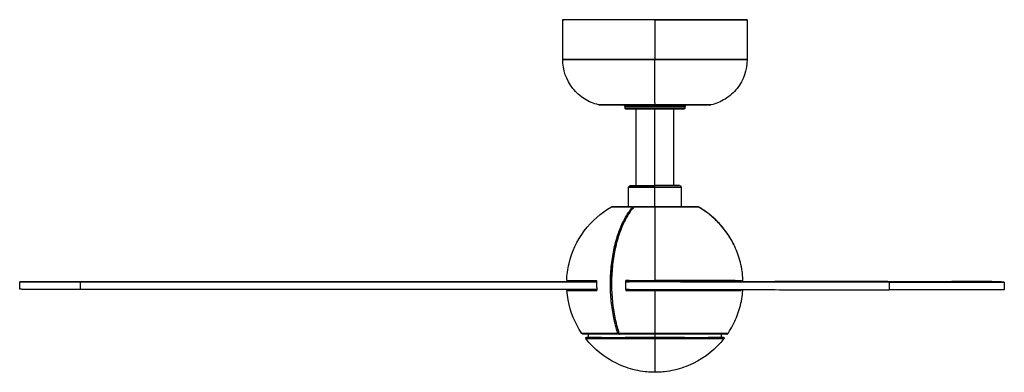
# Model space of a CAD drawing. Header units: millimetres. Extents: x 2240 to 3936, y -329 to 922.
# Tile 1 of 7: x 2240 to 2934, y -329 to -81. Entities that reach past the tile are written whole.
import ezdxf

# ---------------------------------------------------------------- set-up
doc = ezdxf.new("R2010")
doc.units = ezdxf.units.MM
doc.layers.add('Make2D$Visible$Curvas', color=7, linetype='Continuous')

msp = doc.modelspace()

# ---------------------------------------------------------------- linework, layer by layer
at = {"layer": 'Make2D$Visible$Curvas', "color": 7, "lineweight": -3, "true_color": 0xffffff}
for points, weights, degree, knots in [([(2687.34, -81.01), (2622.34, -81), (2622.34, -80.96), (2622.34, -80.96), (2622.34, -80.96)], [1, 0.707106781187, 1, 0.999745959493, 0.999492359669], 2, [-204.203522, -204.203522, -204.203522, -102.101761, -102.101761, -102.013203, -102.013203, -102.013203]), ([(2687.34, -80.93), (2623.34, -80.92), (2623.34, -80.96), (2623.34, -80.96), (2623.34, -80.96)], [1, 0.707106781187, 1, 0.999934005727, 0.999868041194], 2, [-201.06193, -201.06193, -201.06193, -100.530965, -100.530965, -100.508313, -100.508313, -100.508313]), ([(2708.57, -143.03), (2708.57, -143.05), (2708.56, -143.08), (2708.56, -143.11), (2708.52, -143.3), (2708.43, -143.49), (2708.29, -143.63), (2708.19, -143.72), (2708.07, -143.8), (2707.83, -143.9), (2707.69, -143.91), (2707.63, -143.92), (2707.62, -143.92), (2707.61, -143.92)], [0.960697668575, 0.95189984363, 0.943643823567, 0.935929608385, 0.935929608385, 0.935929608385, 0.935929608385, 0.935929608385, 0.935929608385, 0.935929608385, 0.935929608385, 0.935929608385, 0.935929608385, 0.935929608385], 3, [0.105484, 0.105484, 0.105484, 0.105484, 0.182312, 0.182312, 0.182312, 0.790044, 0.790044, 0.790044, 1.299969, 1.299969, 1.800101, 1.800101, 1.931309, 1.931309, 1.931309, 1.931309]), ([(2687.32, -197.82), (2704.8, -197.82), (2704.8, -197.81), (2704.8, -197.81), (2700.54, -197.81)], [1, 0.707106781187, 1, 0.866312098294, 0.854664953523], 2, [0, 0, 0, 27.453321, 27.453321, 39.984089, 39.984089, 39.984089]), ([(2687.32, -198.84), (2694.99, -198.84), (2700.41, -198.84), (2705.82, -198.84), (2705.82, -198.83)], [1, 0.923819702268, 1, 0.923819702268, 1], 2, [0, 0, 0, 14.532083, 14.532083, 29.064166, 29.064166, 29.064166]), ([(2687.3, -212.79), (2687.28, -226.29), (2687.27, -252.85), (2687.27, -258.75), (2687.27, -264.79)], [0.999999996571, 0.916392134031, 1, 0.980168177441, 0.969744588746], 2, [-66.675454, -66.675454, -66.675454, -12.102468, -12.102468, 0, 0, 0]), ([(2239.62, -265.56), (2239.62, -265.55), (2252.93, -265.54), (2266.24, -265.54), (2284.63, -265.54)], [1, 0.919443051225, 1, 0.919443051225, 1], 2, [67.332748, 67.332748, 67.332748, 102.121881, 102.121881, 136.911015, 136.911015, 136.911015]), ([(2851.53, -265.43), (2868.17, -265.42), (2899.94, -265.43), (2931.71, -265.44), (2931.71, -265.46)], [1, 0.794330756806, 1, 0.794330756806, 1], 2, [0, 0, 0, 56.202862, 56.202862, 112.405725, 112.405725, 112.405725]), ([(2852.39, -265.9), (2860.7, -265.91), (2877.99, -265.92), (2895.27, -265.92), (2911.15, -265.92), (2927.04, -265.92), (2932, -265.91), (2936.96, -265.9), (2928.02, -265.89)], [1, 0.921987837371, 1, 0.921987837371, 1, 0.921987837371, 1, 0.921987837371, 1], 2, [0, 0, 0, 34.227754, 34.227754, 68.455507, 68.455507, 102.683261, 102.683261, 136.911015, 136.911015, 136.911015]), ([(2282.38, -270.93), (2264.3, -270.93), (2251.73, -270.92), (2239.59, -270.91), (2239.62, -270.89)], [1, 0.921987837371, 1, 0.924485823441, 0.995164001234], 2, [0, 0, 0, 34.227754, 34.227754, 67.359519, 67.359519, 67.359519]), ([(2646.46, -271.72), (2625.18, -271.7), (2625.3, -271.68), (2625.42, -271.67), (2646.46, -271.66)], [1, 0.909803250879, 1, 0.910738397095, 0.998149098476], 2, [-106.156512, -106.156512, -106.156512, -53.078256, -53.078256, -0.550307, -0.550307, -0.550307]), ([(2646.46, -271.66), (2630.79, -271.67), (2630.66, -271.68), (2630.54, -271.7), (2646.46, -271.71)], [0.959771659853, 0.909828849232, 1, 0.908509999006, 0.961262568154], 2, [-97.960051, -97.960051, -97.960051, -55.128712, -55.128712, -11.670919, -11.670919, -11.670919]), ([(2933.65, -271.24), (2933.64, -271.24), (2932, -271.24), (2927.04, -271.25), (2911.15, -271.25), (2895.27, -271.26), (2877.98, -271.25), (2860.7, -271.24), (2852.39, -271.23)], [0.964507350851, 0.972700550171, 1, 0.921987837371, 1, 0.921987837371, 1, 0.921987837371, 1], 2, [22.250149, 22.250149, 22.250149, 34.227754, 34.227754, 68.455507, 68.455507, 102.683261, 102.683261, 136.911015, 136.911015, 136.911015]), ([(2687.3, -305.58), (2667.13, -305.58), (2652.87, -305.58), (2638.61, -305.59), (2638.62, -305.6)], [1, 0.923832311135, 1, 0.923832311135, 1], 2, [0, 0, 0, 48.698115, 48.698115, 97.396229, 97.396229, 97.396229]), ([(2735.99, -305.62), (2736, -305.61), (2721.74, -305.6), (2707.48, -305.58), (2687.3, -305.58)], [1, 0.923832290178, 1, 0.923832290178, 1], 2, [-76.49483, -76.49483, -76.49483, -38.247415, -38.247415, 0, 0, 0])]:
    msp.add_rational_spline(points, weights, degree=degree, knots=knots, dxfattribs=at)
for points, weights in [([(2622.34, -80.96), (2622.34, -80.96), (2623.35, -80.95)], [1, 0.96479352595, 0.938050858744]), ([(2687.34, -80.93), (2752.34, -80.94), (2752.34, -80.98)], [1, 0.707106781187, 1]), ([(2752.34, -80.98), (2752.34, -81.02), (2687.34, -81.01)], [1, 0.707106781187, 1]), ([(2687.33, -139.48), (2687.34, -131.22), (2687.34, -108.94)], [0.956201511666, 0.809688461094, 1]), ([(2687.33, -139.48), (2687.33, -140.37), (2687.33, -140.92)], [0.956201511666, 0.975253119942, 1]), ([(2687.32, -198.84), (2668.83, -198.84), (2668.83, -198.83)], [1, 0.707106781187, 1]), ([(2668.83, -198.83), (2668.83, -198.81), (2687.32, -198.82)], [1, 0.707106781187, 1]), ([(2669.85, -197.81), (2669.86, -197.8), (2687.32, -197.8)], [1, 0.707327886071, 1]), ([(2669.85, -197.81), (2669.85, -197.82), (2687.32, -197.82)], [0.999868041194, 0.707172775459, 1]), ([(2674.11, -197.81), (2674.12, -197.8), (2687.32, -197.8)], [0.999492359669, 0.707360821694, 1]), ([(2700.54, -197.81), (2700.54, -197.8), (2687.32, -197.8)], [1, 0.707106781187, 1]), ([(2700.54, -197.81), (2700.54, -197.81), (2700.54, -197.81)], [0.854785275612, 0.854789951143, 0.854794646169]), ([(2671.47, -212.75), (2656.77, -212.76), (2656.75, -212.77)], [1, 0.871631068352, 1]), ([(2656.75, -212.77), (2656.74, -212.78), (2668.83, -212.78)], [1, 0.883241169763, 0.972600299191]), ([(2668.83, -212.78), (2670.27, -212.79), (2671.83, -212.79)], [0.972840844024, 0.984600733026, 1]), ([(2687.34, -212.75), (2679.27, -212.75), (2672.25, -212.75)], [1, 0.966857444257, 1]), ([(2672.61, -212.79), (2679.47, -212.79), (2687.3, -212.79)], [1, 0.968738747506, 1]), ([(2687.3, -212.79), (2687.32, -212.79), (2687.34, -212.79)], [1, 0.999721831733, 0.999444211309]), ([(2687.34, -212.77), (2687.34, -212.76), (2687.34, -212.75)], [0.99983730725, 0.999918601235, 1]), ([(2717.89, -212.78), (2717.86, -212.76), (2687.34, -212.75)], [1, 0.707726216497, 1]), ([(2687.34, -212.79), (2716.98, -212.8), (2717.87, -212.78)], [0.999444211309, 0.717797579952, 1]), ([(2282.38, -265.59), (2239.62, -265.59), (2239.62, -265.56)], [1, 0.709376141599, 1]), ([(2625.18, -264.74), (2625.18, -264.76), (2646.27, -264.78)], [0.999010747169, 0.910785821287, 1]), ([(2669.18, -264.79), (2668.04, -264.79), (2666.92, -264.79)], [0.997177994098, 0.998405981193, 1]), ([(2669.18, -264.79), (2678.02, -264.79), (2687.27, -264.79)], [0.997177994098, 0.987710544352, 1]), ([(2687.32, -264.79), (2687.29, -264.79), (2687.27, -264.79)], [0.999742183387, 0.999871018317, 1]), ([(2743.92, -264.77), (2739.56, -264.8), (2687.31, -264.79)], [1, 0.735870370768, 0.999758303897]), ([(2687.32, -264.79), (2738.23, -264.8), (2748.24, -264.77)], [0.999742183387, 0.77340509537, 1]), ([(2687.35, -264.72), (2727.72, -264.72), (2744.1, -264.75)], [1, 0.810616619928, 0.934439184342]), ([(2744.1, -264.75), (2747, -264.75), (2748.34, -264.76)], [0.934472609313, 0.960383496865, 1]), ([(2924.92, -265.47), (2931.71, -265.47), (2931.71, -265.46)], [1, 0.944297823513, 0.968140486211]), ([(2666.83, -271.73), (2676.75, -271.73), (2687.27, -271.73)], [1, 0.98591978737, 1]), ([(2669.18, -271.65), (2668.25, -271.65), (2667.33, -271.65)], [0.997668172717, 0.998710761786, 1]), ([(2687.27, -271.73), (2687.29, -271.73), (2687.32, -271.73)], [1, 0.99986810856, 0.999736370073]), ([(2687.27, -271.73), (2687.27, -288.28), (2687.27, -302.03)], [1, 0.966490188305, 1]), ([(2687.34, -271.73), (2687.33, -271.73), (2687.32, -271.73)], [0.999575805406, 0.999656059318, 0.999736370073]), ([(2687.35, -271.66), (2687.35, -271.69), (2687.35, -271.73)], [0.960970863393, 0.960940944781, 0.960911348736]), ([(2748.14, -271.7), (2738.25, -271.66), (2687.35, -271.66)], [0.996956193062, 0.771754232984, 1]), ([(2687.35, -271.73), (2696.6, -271.73), (2705.44, -271.73)], [0.999523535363, 0.948934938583, 0.920943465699]), ([(2705.44, -271.73), (2740.82, -271.73), (2743.78, -271.71)], [0.906515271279, 0.794981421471, 1]), ([(2748.14, -271.71), (2740.93, -271.73), (2705.44, -271.73)], [1, 0.823473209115, 0.920943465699]), ([(2638.62, -305.6), (2638.65, -305.63), (2687.3, -305.64)], [1, 0.70729159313, 1]), ([(2687.3, -305.64), (2735.96, -305.65), (2735.99, -305.62)], [1, 0.70729166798, 1])]:
    msp.add_rational_spline(points, weights, degree=2, dxfattribs=at)
for points, degree in [([(2622.34, -108.89), (2622.34, -80.96)], 1), ([(2687.34, -80.93), (2687.34, -81.01)], 1), ([(2687.34, -81.01), (2687.34, -108.94)], 1), ([(2752.34, -80.98), (2752.34, -108.91)], 1), ([(2622.34, -108.89), (2622.34, -108.89), (2625.72, -108.9), (2640.18, -108.92), (2661.83, -108.93), (2678.8, -108.94), (2687.34, -108.94)], 3), ([(2752.34, -108.91), (2752.34, -108.9), (2748.95, -108.89), (2734.5, -108.88), (2712.84, -108.86), (2695.88, -108.86), (2687.34, -108.86)], 3), ([(2687.34, -108.94), (2695.88, -108.94), (2712.84, -108.94), (2734.5, -108.94), (2748.95, -108.92), (2752.34, -108.91), (2752.34, -108.91)], 3), ([(2652.92, -140.91), (2649.46, -140.9), (2647.61, -140.9), (2647.59, -140.89)], 3), ([(2648.22, -140.89), (2649.03, -140.89), (2650.62, -140.88), (2652.92, -140.88)], 3), ([(2650.83, -141), (2650.83, -141), (2650.82, -141), (2650.82, -141)], 3), ([(2650.83, -141), (2650.83, -141), (2650.83, -141), (2650.83, -141)], 3), ([(2650.83, -141), (2650.95, -141.01), (2652.69, -141.01), (2655.63, -141.01)], 3), ([(2650.83, -141), (2665.07, -141)], 1), ([(2652.92, -140.88), (2656.39, -140.88), (2661.48, -140.88), (2667.46, -140.87)], 3), ([(2667.46, -140.92), (2661.48, -140.91), (2656.39, -140.91), (2652.92, -140.91)], 3), ([(2655.63, -141.01), (2655.66, -141.01), (2655.69, -141.01), (2655.72, -141.01)], 3), ([(2665.07, -141.01), (2665.07, -141.01), (2666.68, -141.01), (2669.33, -141.01)], 3), ([(2666.09, -142.02), (2666.09, -142.92)], 1), ([(2673.01, -143.92), (2669.17, -143.92), (2666.73, -143.91), (2667.08, -143.91)], 3), ([(2667.46, -140.87), (2673.44, -140.87), (2680.31, -140.87), (2687.33, -140.88)], 3), ([(2687.33, -140.91), (2680.3, -140.91), (2673.45, -140.91), (2667.46, -140.91)], 3), ([(2687.33, -140.92), (2680.31, -140.92), (2673.44, -140.92), (2667.46, -140.92)], 3), ([(2705.58, -141.03), (2700.08, -141.03), (2687.33, -141.03), (2674.59, -141.03), (2669.08, -141.03)], 3), ([(2669.33, -141.01), (2669.33, -141.01), (2669.33, -141.01), (2669.33, -141.01)], 3), ([(2669.33, -141.01), (2672.11, -141.02), (2676.04, -141.02), (2680.46, -141.02)], 3), ([(2687.33, -143.93), (2681.97, -143.93), (2676.82, -143.92), (2673.01, -143.92)], 3), ([(2674.11, -197.81), (2674.12, -143.92)], 1), ([(2687.32, -197.82), (2687.33, -143.93)], 1), ([(2687.33, -140.88), (2694.36, -140.88), (2701.22, -140.88), (2707.2, -140.88)], 3), ([(2707.2, -140.92), (2701.22, -140.92), (2694.37, -140.91), (2687.33, -140.91)], 3), ([(2707.2, -140.92), (2701.22, -140.93), (2694.36, -140.93), (2687.33, -140.92)], 3), ([(2701.65, -143.93), (2697.85, -143.93), (2692.7, -143.93), (2687.33, -143.93)], 3), ([(2694.21, -141.02), (2696.48, -141.02), (2698.63, -141.02), (2700.55, -141.02)], 3), ([(2700.55, -143.93), (2700.54, -197.81)], 1), ([(2700.55, -141.02), (2702.34, -141.02), (2703.94, -141.02), (2705.28, -141.02)], 3), ([(2707.58, -143.92), (2707.94, -143.92), (2705.49, -143.92), (2701.65, -143.93)], 3), ([(2705.28, -141.02), (2705.3, -141.02), (2705.32, -141.02), (2705.34, -141.02)], 3), ([(2705.34, -141.02), (2708.12, -141.02), (2709.75, -141.02), (2709.58, -141.01)], 3), ([(2707.2, -140.88), (2713.18, -140.89), (2718.28, -140.89), (2721.75, -140.89)], 3), ([(2721.75, -140.92), (2718.28, -140.92), (2713.18, -140.92), (2707.2, -140.92)], 3), ([(2707.61, -143.92), (2707.61, -143.92), (2707.61, -143.92), (2707.61, -143.92)], 3), ([(2708.57, -143.03), (2708.57, -142.99), (2708.58, -142.96), (2708.58, -142.93)], 3), ([(2708.58, -142.93), (2708.58, -142.02)], 1), ([(2708.58, -142.02), (2708.58, -142.02), (2708.59, -142.02), (2708.59, -142.02)], 3), ([(2708.58, -142.93), (2708.58, -142.93), (2708.59, -142.93), (2708.59, -142.93)], 3), ([(2709.6, -141.01), (2723.83, -141.02)], 1), ([(2723.84, -141.02), (2723.81, -141.02), (2722.02, -141.02), (2718.94, -141.03)], 3), ([(2727.07, -140.91), (2727.06, -140.91), (2725.2, -140.92), (2721.75, -140.92)], 3), ([(2723.83, -141.02), (2723.83, -141.02), (2723.83, -141.02), (2723.84, -141.02)], 3), ([(2724.31, -140.9), (2725.25, -140.9), (2725.95, -140.9), (2726.42, -140.9)], 3), ([(2668.83, -198.83), (2669.17, -198.49), (2669.51, -198.15), (2669.85, -197.81)], 3), ([(2668.83, -212.78), (2668.83, -198.83)], 1), ([(2687.32, -198.84), (2687.32, -197.82)], 1), ([(2687.32, -212.75), (2687.32, -198.84)], 1), ([(2704.8, -197.81), (2705.14, -198.15), (2705.48, -198.49), (2705.82, -198.83)], 3), ([(2705.82, -198.83), (2705.82, -212.79)], 1), ([(2671.44, -212.78), (2671.45, -212.77), (2671.46, -212.76), (2671.47, -212.75)], 3), ([(2671.83, -212.79), (2672.61, -212.79)], 1), ([(2687.32, -212.77), (2672.61, -212.79)], 1), ([(2686.8, -212.77), (2686.8, -212.79)], 1), ([(2687.32, -212.77), (2687.3, -212.79)], 1), ([(2687.32, -212.75), (2687.32, -212.79)], 1), ([(2687.58, -212.77), (2687.32, -212.77)], 1), ([(2687.58, -212.77), (2687.58, -212.79)], 1), ([(2717.87, -212.78), (2687.58, -212.77)], 1), ([(2742.68, -238.72), (2742.68, -238.72), (2742.68, -238.73), (2742.68, -238.73)], 3), ([(2239.62, -270.89), (2239.62, -265.56)], 1), ([(2646.23, -265.66), (2282.38, -265.59)], 1), ([(2282.38, -270.93), (2282.38, -265.59)], 1), ([(2284.63, -265.54), (2646.24, -265.6)], 1), ([(2284.63, -265.54), (2284.63, -265.59)], 1), ([(2666.94, -265.6), (2666.95, -265.6)], 1), ([(2669.18, -265.61), (2666.95, -265.61)], 1), ([(2741.98, -265.65), (2666.95, -265.66)], 1), ([(2852.39, -265.9), (2666.95, -265.67)], 1), ([(2667.43, -264.79), (2667.44, -265.07), (2667.44, -265.34), (2667.45, -265.61)], 3), ([(2667.45, -265.6), (2669.18, -265.6)], 1), ([(2669.18, -265.67), (2669.18, -264.71)], 1), ([(2687.31, -264.79), (2687.31, -265.7)], 1), ([(2705.44, -264.79), (2705.44, -265.71)], 1), ([(2741.98, -265.65), (2705.44, -265.63)], 1), ([(2705.45, -265.56), (2743.94, -265.53)], 1), ([(2928.02, -265.89), (2741.98, -265.65)], 1), ([(2924.92, -265.47), (2742.37, -265.65)], 1), ([(2743.92, -264.77), (2748.24, -264.77)], 1), ([(2743.94, -265.65), (2743.93, -265.36), (2743.93, -265.06), (2743.92, -264.77)], 3), ([(2744.11, -264.77), (2744.11, -264.77), (2744.11, -264.78), (2744.11, -264.78)], 3), ([(2748.24, -264.77), (2748.24, -265.07), (2748.25, -265.36), (2748.26, -265.66)], 3), ([(2748.36, -265.64), (2748.36, -265.68), (2748.36, -265.73), (2748.36, -265.77)], 3), ([(2851.53, -265.43), (2749.46, -265.52)], 1), ([(2852.39, -265.9), (2852.39, -271.23)], 1), ([(2924.92, -265.47), (2924.92, -265.91)], 1), ([(2928.02, -265.89), (2928.02, -265.91)], 1), ([(2931.71, -265.46), (2931.71, -265.9)], 1), ([(2933.65, -265.9), (2933.65, -271.24)], 1), ([(2646.39, -270.99), (2282.38, -270.93)], 1), ([(2666.87, -270.94), (2666.85, -271.2), (2666.84, -271.46), (2666.83, -271.73)], 3), ([(2667.33, -271.65), (2666.83, -271.65)], 1), ([(2669.18, -271.01), (2666.87, -271.01)], 1), ([(2667.33, -271.65), (2667.34, -271.44), (2667.35, -271.23), (2667.36, -271.01)], 3), ([(2667.36, -271), (2667.36, -271), (2667.36, -271.01), (2667.36, -271.01)], 3), ([(2667.37, -271), (2669.18, -271)], 1), ([(2669.18, -271.72), (2669.18, -271)], 1), ([(2669.18, -271.01), (2852.39, -271.23)], 1), ([(2687.31, -270.99), (2687.31, -271.73)], 1), ([(2705.44, -270.99), (2705.44, -271.73)], 1), ([(2743.78, -271.71), (2748.14, -271.71)], 1), ([(2748.14, -271.71), (2748.15, -271.51), (2748.16, -271.31), (2748.17, -271.11)], 3), ([(2637.49, -302), (2637.5, -301.99), (2637.5, -301.98), (2637.51, -301.98)], 3), ([(2638.62, -305.6), (2638.55, -305.51), (2638.5, -305.4), (2638.5, -305.28)], 3), ([(2639.09, -304.78), (2639.01, -304.78), (2638.99, -304.78), (2639.04, -304.78)], 3), ([(2640.53, -304.78), (2640.53, -302.43)], 1), ([(2645.36, -301.97), (2649.48, -301.97), (2654.78, -301.97), (2660.99, -301.97)], 3), ([(2661.33, -302.02), (2655.09, -302.02), (2649.75, -302.02), (2645.59, -302.01)], 3), ([(2646.77, -304.76), (2647.63, -304.76), (2648.55, -304.76), (2649.54, -304.76)], 3), ([(2649.54, -304.76), (2654.05, -304.76), (2659.85, -304.76), (2666.35, -304.76)], 3), ([(2649.81, -304.8), (2649.72, -304.8), (2649.63, -304.8), (2649.54, -304.8)], 3), ([(2660.99, -301.97), (2661, -301.99), (2661.01, -302.01), (2661.01, -302.02)], 3), ([(2661.92, -301.63), (2661.94, -301.63), (2661.96, -301.63), (2661.98, -301.63)], 3), ([(2662.11, -302.02), (2662.12, -302.06), (2662.13, -302.09), (2662.14, -302.12)], 3), ([(2687.27, -302.03), (2682.8, -302.03), (2674.13, -302.03), (2666.02, -302.03), (2662.11, -302.02)], 3), ([(2662.18, -302.02), (2662.17, -302.05), (2662.16, -302.08), (2662.15, -302.11)], 3), ([(2687.27, -302.48), (2678.68, -302.48), (2670.16, -302.48), (2662.54, -302.48)], 3), ([(2666.35, -304.81), (2666.33, -304.81), (2666.31, -304.81), (2666.3, -304.81)], 3), ([(2666.35, -304.76), (2666.38, -304.76), (2666.41, -304.76), (2666.44, -304.76)], 3), ([(2687.3, -304.82), (2680.03, -304.82), (2672.84, -304.81), (2666.35, -304.81)], 3), ([(2666.44, -304.76), (2672.9, -304.75), (2680.05, -304.75), (2687.28, -304.76)], 3), ([(2687.27, -301.97), (2687.27, -301.99), (2687.27, -302.01), (2687.27, -302.03)], 3), ([(2738.81, -302.01), (2738.75, -302.01), (2735.79, -302.02), (2724.31, -302.03), (2707.26, -302.03), (2693.96, -302.03), (2687.27, -302.03)], 3), ([(2687.27, -302.48), (2687.27, -302.45), (2687.27, -302.31), (2687.27, -302.03)], 3), ([(2687.27, -302.48), (2687.27, -302.48), (2687.27, -302.48), (2687.27, -302.48)], 3), ([(2687.28, -304.76), (2687.29, -304.76), (2687.3, -304.76), (2687.3, -304.76)], 3), ([(2687.31, -302.48), (2687.3, -304.82)], 1), ([(2687.3, -304.76), (2687.31, -304.76), (2687.32, -304.76), (2687.33, -304.76)], 3), ([(2708.26, -304.82), (2701.77, -304.82), (2694.58, -304.82), (2687.3, -304.82)], 3), ([(2687.33, -304.76), (2694.56, -304.76), (2701.71, -304.76), (2708.17, -304.76)], 3), ([(2708.17, -304.76), (2708.2, -304.76), (2708.23, -304.76), (2708.26, -304.76)], 3), ([(2708.26, -304.76), (2714.76, -304.77), (2720.56, -304.77), (2725.07, -304.77)], 3), ([(2708.31, -304.82), (2708.3, -304.82), (2708.28, -304.82), (2708.26, -304.82)], 3), ([(2725.07, -304.81), (2724.98, -304.81), (2724.89, -304.81), (2724.8, -304.81)], 3), ([(2725.07, -304.77), (2726.06, -304.77), (2726.98, -304.78), (2727.84, -304.78)], 3), ([(2734.08, -302.47), (2734.08, -304.79)], 1), ([(2735.57, -304.79), (2735.62, -304.79), (2735.6, -304.8), (2735.52, -304.8)], 3), ([(2736.1, -305.3), (2736.1, -305.42), (2736.06, -305.53), (2735.99, -305.62)], 3), ([(2738.82, -302.01), (2738.82, -302.01), (2738.82, -302.01), (2738.82, -302.01)], 3), ([(2687.3, -329.36), (2687.3, -329.35), (2687.3, -329.35), (2687.3, -329.35)], 3)]:
    msp.add_open_spline(points, degree=degree, dxfattribs=at)
for points, knots in [([(2687.34, -108.86), (2678.8, -108.86), (2661.83, -108.85), (2640.18, -108.86), (2625.72, -108.87), (2622.34, -108.88), (2622.34, -108.89)], [-207.852286, -207.852286, -207.852286, -207.852286, -181.871185, -155.889587, -129.907989, -103.926392, -103.926392, -103.926392, -103.926392]), ([(2647.59, -140.89), (2644.13, -140.07), (2640.83, -138.68), (2634.61, -134.8), (2631.77, -132.25), (2629.42, -129.29), (2624.83, -123.47), (2622.34, -116.28), (2622.34, -108.89)], [0.035795, 0.035795, 0.035795, 0.035795, 10.734279, 10.734279, 22.106031, 22.106031, 22.106031, 44.521128, 44.521128, 44.521128, 44.521128]), ([(2752.34, -108.91), (2752.34, -116.31), (2749.84, -123.49), (2745.25, -129.31), (2742.9, -132.27), (2740.06, -134.81), (2733.84, -138.7), (2730.53, -140.08), (2727.07, -140.91)], [0, 0, 0, 0, 22.415097, 22.415097, 22.415097, 33.786849, 33.786849, 44.485333, 44.485333, 44.485333, 44.485333]), ([(2687.33, -140.96), (2676.9, -140.96), (2666.87, -140.96), (2659.46, -140.95), (2655.65, -140.95), (2652.67, -140.94), (2649.75, -140.94), (2649.04, -140.94), (2648.27, -140.93), (2648.08, -140.93), (2647.96, -140.93), (2647.88, -140.93), (2647.8, -140.93), (2647.71, -140.92), (2647.59, -140.89)], [0, 0, 0, 0, 31.758725, 31.758725, 31.758725, 48.450299, 48.450299, 56.352653, 56.352653, 61.433101, 61.433101, 62.131544, 62.131544, 62.728862, 62.728862, 62.728862, 62.728862]), ([(2647.97, -140.93), (2647.98, -140.93), (2648.01, -140.93), (2648.12, -140.92), (2648.17, -140.91), (2648.22, -140.9)], [62.5209696, 62.5209696, 62.5209696, 62.5209696, 62.8361843, 62.8361843, 62.9783777, 62.9783777, 62.9783777, 62.9783777]), ([(2662.32, -140.91), (2661.33, -140.92), (2660.38, -140.92), (2659.46, -140.92), (2655.66, -140.92), (2652.67, -140.92), (2649.75, -140.92), (2649.04, -140.93), (2648.3, -140.93), (2648.1, -140.93), (2648.01, -140.93)], [27.837693, 27.837693, 27.837693, 27.837693, 31.757267, 31.757267, 31.757267, 48.372728, 48.372728, 56.235743, 56.235743, 61.073324, 61.073324, 61.073324, 61.073324]), ([(2650.83, -141), (2650.81, -141), (2650.79, -141), (2650.75, -141), (2650.7, -141.01), (2650.47, -140.94), (2650.42, -140.91), (2650.36, -140.88)], [117.1559961, 117.1559961, 117.1559961, 117.1559961, 117.3734649, 117.3734649, 117.900761, 117.900761, 118.0663025, 118.0663025, 118.0663025, 118.0663025]), ([(2669.08, -141.03), (2666.34, -141.02), (2663.8, -141.02), (2661.52, -141.02), (2659.26, -141.02), (2657.31, -141.02), (2655.72, -141.01)], [79.209846, 79.209846, 79.209846, 79.209846, 88.975951, 88.975951, 88.975951, 99.034424, 99.034424, 99.034424, 99.034424]), ([(2665.98, -141.56), (2665.93, -141.46), (2665.87, -141.38), (2665.79, -141.3), (2665.7, -141.2), (2665.58, -141.13), (2665.32, -141.02), (2665.19, -141.01), (2665.12, -141.01), (2665.11, -141.01), (2665.11, -141.01)], [0.601449, 0.601449, 0.601449, 0.601449, 0.923149, 0.923149, 0.923149, 1.432566, 1.432566, 1.958885, 1.958885, 2.244178, 2.244178, 2.244178, 2.244178]), ([(2666.07, -141.83), (2666.07, -141.82), (2666.07, -141.81), (2666.07, -141.81), (2666.06, -141.77), (2666.05, -141.74), (2666.04, -141.71), (2666.03, -141.67), (2666.02, -141.64), (2666.01, -141.61), (2666, -141.59), (2665.99, -141.57), (2665.98, -141.56)], [3.3502527, 3.3502527, 3.3502527, 3.3502527, 3.3739622, 3.3739622, 3.3739622, 3.4779509, 3.4779509, 3.4779509, 3.581673, 3.581673, 3.581673, 3.6409158, 3.6409158, 3.6409158, 3.6409158]), ([(2666.09, -142.01), (2666.09, -141.98), (2666.09, -141.94), (2666.08, -141.91), (2666.08, -141.88), (2666.08, -141.86), (2666.07, -141.83)], [3.1662215, 3.1662215, 3.1662215, 3.1662215, 3.2694099, 3.2694099, 3.2694099, 3.3502527, 3.3502527, 3.3502527, 3.3502527]), ([(2708.59, -142.02), (2708.58, -142.02), (2705.43, -142.03), (2694.37, -142.03), (2680.3, -142.03), (2669.22, -142.02), (2666.07, -142.02), (2666.08, -142.01)], [0.665694, 0.665694, 0.665694, 0.665694, 13.936699, 27.873398, 41.810097, 55.746796, 69.06382, 69.06382, 69.06382, 69.06382]), ([(2666.08, -142.92), (2666.08, -142.92), (2669.23, -142.93), (2680.3, -142.93), (2694.37, -142.94), (2705.44, -142.93), (2708.59, -142.93), (2708.59, -142.93)], [0.648658, 0.648658, 0.648658, 0.648658, 13.936699, 27.873398, 41.810097, 55.746796, 69.04679, 69.04679, 69.04679, 69.04679]), ([(2666.09, -142.92), (2666.09, -142.94), (2666.09, -142.96), (2666.09, -142.98), (2666.09, -143.01), (2666.1, -143.04), (2666.1, -143.08), (2666.11, -143.11), (2666.11, -143.14), (2666.12, -143.18), (2666.13, -143.21), (2666.14, -143.24), (2666.15, -143.27), (2666.17, -143.3), (2666.18, -143.33), (2666.19, -143.36), (2666.2, -143.37), (2666.2, -143.37), (2666.2, -143.37)], [0, 0, 0, 0, 0.0590609, 0.0590609, 0.0590609, 0.1595914, 0.1595914, 0.1595914, 0.2604511, 0.2604511, 0.2604511, 0.3603594, 0.3603594, 0.3603594, 0.4618581, 0.4618581, 0.4618581, 0.4682812, 0.4682812, 0.4682812, 0.4682812]), ([(2667.05, -143.91), (2667.04, -143.91), (2667.03, -143.91), (2666.98, -143.91), (2666.84, -143.89), (2666.59, -143.79), (2666.48, -143.72), (2666.38, -143.62), (2666.31, -143.55), (2666.24, -143.46), (2666.2, -143.37)], [65.557981, 65.557981, 65.557981, 65.557981, 65.638789, 65.638789, 66.138921, 66.138921, 66.648846, 66.648846, 66.648846, 66.968139, 66.968139, 66.968139, 66.968139]), ([(2727.07, -140.91), (2726.95, -140.94), (2726.87, -140.94), (2726.78, -140.95), (2726.71, -140.95), (2726.58, -140.95), (2726.39, -140.95), (2725.63, -140.95), (2724.92, -140.95), (2722, -140.96), (2719.01, -140.96), (2715.2, -140.96), (2707.8, -140.96), (2697.77, -140.96), (2687.33, -140.96)], [2.101167, 2.101167, 2.101167, 2.101167, 2.698484, 2.698484, 3.396929, 3.396929, 8.477377, 8.477377, 16.379728, 16.379728, 33.071295, 33.071295, 33.071295, 64.830021, 64.830021, 64.830021, 64.830021]), ([(2687.33, -140.92), (2687.33, -140.94), (2687.33, -140.94), (2687.33, -140.95), (2687.33, -140.96), (2687.33, -140.96), (2687.33, -140.96)], [0, 0, 0, 0, 0.1363205, 0.1363205, 0.1363205, 0.2715702, 0.2715702, 0.2715702, 0.2715702]), ([(2718.95, -141.03), (2717.35, -141.03), (2715.41, -141.03), (2713.14, -141.03), (2710.87, -141.03), (2708.32, -141.03), (2705.58, -141.03)], [20.093772, 20.093772, 20.093772, 20.093772, 30.154519, 30.154519, 30.154519, 39.920624, 39.920624, 39.920624, 39.920624]), ([(2709.55, -141.01), (2709.55, -141.01), (2709.55, -141.01), (2709.48, -141.02), (2709.35, -141.03), (2709.09, -141.13), (2708.97, -141.21), (2708.87, -141.31), (2708.68, -141.5), (2708.58, -141.75), (2708.58, -142.02)], [71.841634, 71.841634, 71.841634, 71.841634, 72.126927, 72.126927, 72.653245, 72.653245, 73.162662, 73.162662, 73.162662, 73.974853, 73.974853, 73.974853, 73.974853]), ([(2726.66, -140.94), (2726.58, -140.94), (2726.37, -140.94), (2725.62, -140.94), (2724.92, -140.94), (2722, -140.93), (2719.01, -140.93), (2715.2, -140.93), (2714.29, -140.92), (2713.34, -140.92), (2712.35, -140.92)], [68.474417, 68.474417, 68.474417, 68.474417, 73.395821, 73.395821, 81.25883, 81.25883, 97.874278, 97.874278, 97.874278, 101.789111, 101.789111, 101.789111, 101.789111]), ([(2724.31, -140.89), (2724.25, -140.92), (2724.2, -140.95), (2723.96, -141.02), (2723.92, -141.01), (2723.88, -141.01), (2723.86, -141.02), (2723.84, -141.02)], [1.0597305, 1.0597305, 1.0597305, 1.0597305, 1.2297167, 1.2297167, 1.7570125, 1.7570125, 1.9783409, 1.9783409, 1.9783409, 1.9783409]), ([(2726.45, -140.91), (2726.5, -140.92), (2726.54, -140.93), (2726.69, -140.95), (2726.7, -140.95), (2726.7, -140.95)], [66.6545852, 66.6545852, 66.6545852, 66.6545852, 66.7953785, 66.7953785, 67.2456103, 67.2456103, 67.2456103, 67.2456103]), ([(2625.18, -264.74), (2625.33, -260.73), (2625.86, -256.74), (2626.79, -252.81), (2628.75, -244.43), (2632.43, -236.55), (2637.59, -229.66), (2642.75, -222.77), (2649.27, -217.02), (2656.75, -212.77)], [39.671194, 39.671194, 39.671194, 39.671194, 51.818776, 51.818776, 51.818776, 77.728165, 77.728165, 77.728165, 103.63756, 103.63756, 103.63756, 103.63756]), ([(2661.33, -302.02), (2661.29, -301.91), (2661.25, -301.8), (2660.64, -299.95), (2660.1, -298.15), (2659.14, -294.52), (2658.72, -292.7), (2657.99, -289.15), (2657.64, -287.26), (2657.05, -283.34), (2656.79, -281.31), (2656.39, -277.2), (2656.23, -275.13), (2656.04, -271.04), (2655.99, -269.04), (2656, -265.2), (2656.04, -263.19), (2656.24, -259.11), (2656.39, -257.03), (2656.8, -252.92), (2657.05, -250.89), (2657.65, -246.97), (2657.99, -245.08), (2658.73, -241.53), (2659.15, -239.7), (2660.11, -236.08), (2660.65, -234.27), (2661.81, -230.79), (2662.43, -229.1), (2663.74, -225.93), (2664.41, -224.44), (2665.77, -221.71), (2666.51, -220.35), (2668.09, -217.73), (2668.93, -216.47), (2670.46, -214.41), (2671.14, -213.57), (2671.83, -212.79)], [-102.936956, -102.936956, -102.936956, -102.936956, -102.549846, -102.549846, -96.432174, -96.432174, -90.314502, -90.314502, -84.196847, -84.196847, -78.079192, -78.079192, -71.961537, -71.961537, -65.843882, -65.843882, -59.726227, -59.726227, -53.608572, -53.608572, -47.490917, -47.490917, -41.373262, -41.373262, -35.25559, -35.25559, -29.137918, -29.137918, -23.020246, -23.020246, -16.902573, -16.902573, -10.782047, -10.782047, -4.66152, -4.66152, 0, 0, 0, 0]), ([(2656.84, -271), (2656.79, -269.68), (2656.78, -268.38), (2656.78, -265.21), (2656.82, -263.21), (2657.02, -259.14), (2657.17, -257.08), (2657.57, -252.99), (2657.82, -250.97), (2658.42, -247.06), (2658.76, -245.17), (2659.48, -241.64), (2659.9, -239.82), (2660.86, -236.21), (2661.39, -234.41), (2662.54, -230.93), (2663.16, -229.25), (2664.45, -226.09), (2665.12, -224.6), (2666.46, -221.88), (2667.2, -220.52), (2668.77, -217.89), (2669.6, -216.63), (2671.16, -214.51), (2671.88, -213.61), (2672.61, -212.79)], [-69.864331, -69.864331, -69.864331, -69.864331, -65.847519, -65.847519, -59.758024, -59.758024, -53.668529, -53.668529, -47.579035, -47.579035, -41.48954, -41.48954, -35.39989, -35.39989, -29.310239, -29.310239, -23.220589, -23.220589, -17.130938, -17.130938, -11.038057, -11.038057, -4.945177, -4.945177, 0, 0, 0, 0]), ([(2672.61, -212.79), (2671.88, -213.61), (2671.16, -214.51), (2669.6, -216.63), (2668.77, -217.89), (2667.2, -220.52), (2666.46, -221.88), (2665.12, -224.6), (2664.45, -226.09), (2663.16, -229.25), (2662.54, -230.93), (2661.39, -234.41), (2660.86, -236.21), (2659.9, -239.82), (2659.48, -241.64), (2658.76, -245.17), (2658.42, -247.06), (2657.82, -250.97), (2657.57, -252.99), (2657.17, -257.08), (2657.02, -259.14), (2656.82, -263.21), (2656.78, -265.21), (2656.78, -269.03), (2656.82, -271.03), (2657.01, -275.09), (2657.16, -277.15), (2657.57, -281.24), (2657.82, -283.27), (2658.41, -287.17), (2658.75, -289.06), (2659.47, -292.59), (2659.89, -294.4), (2660.77, -297.74), (2661.22, -299.27), (2661.69, -300.76)], [-102.93927, -102.93927, -102.93927, -102.93927, -97.994093, -97.994093, -91.901212, -91.901212, -85.808331, -85.808331, -79.718681, -79.718681, -73.62903, -73.62903, -67.53938, -67.53938, -61.449729, -61.449729, -55.360235, -55.360235, -49.27074, -49.27074, -43.181246, -43.181246, -37.091751, -37.091751, -31.002257, -31.002257, -24.912762, -24.912762, -18.823267, -18.823267, -12.733773, -12.733773, -6.644122, -6.644122, -1.478615, -1.478615, -1.478615, -1.478615]), ([(2749.47, -265.66), (2749.43, -264.2), (2749.35, -262.69), (2749.01, -259.15), (2748.71, -257.08), (2747.91, -253.01), (2747.41, -250.99), (2746.23, -247.09), (2745.56, -245.21), (2744.11, -241.68), (2743.28, -239.87), (2741.38, -236.26), (2740.33, -234.47), (2738.04, -231), (2736.81, -229.32), (2734.24, -226.15), (2732.91, -224.67), (2730.24, -221.95), (2728.78, -220.59), (2725.66, -217.97), (2724, -216.7), (2720.85, -214.55), (2719.37, -213.63), (2717.87, -212.78)], [-64.33463, -64.33463, -64.33463, -64.33463, -59.774909, -59.774909, -53.699502, -53.699502, -47.624095, -47.624095, -41.548688, -41.548688, -35.473005, -35.473005, -29.397321, -29.397321, -23.321638, -23.321638, -17.245955, -17.245955, -11.166612, -11.166612, -5.087269, -5.087269, 0, 0, 0, 0]), ([(2742.68, -238.72), (2742.52, -238.42), (2742.37, -238.12), (2741.24, -236), (2740.17, -234.19), (2737.84, -230.7), (2736.59, -229.02), (2733.98, -225.84), (2732.62, -224.35), (2729.91, -221.63), (2728.42, -220.26), (2725.25, -217.64), (2723.57, -216.38), (2720.54, -214.35), (2719.22, -213.54), (2717.89, -212.78)], [-36.206936, -36.206936, -36.206936, -36.206936, -35.188674, -35.188674, -29.057794, -29.057794, -22.926915, -22.926915, -16.796035, -16.796035, -10.662242, -10.662242, -4.528448, -4.528448, 0, 0, 0, 0]), ([(2646.27, -264.78), (2646.23, -265.58), (2646.21, -266.36), (2646.21, -268), (2646.24, -268.93), (2646.34, -270.49), (2646.39, -271.1), (2646.46, -271.72)], [-6.951584, -6.951584, -6.951584, -6.951584, -4.583287, -4.583287, -1.785502, -1.785502, 0, 0, 0, 0]), ([(2666.87, -270.94), (2666.88, -270.58), (2666.9, -270.22), (2666.94, -268.92), (2666.96, -268), (2666.96, -266.37), (2666.95, -265.59), (2666.92, -264.79)], [-6.190567, -6.190567, -6.190567, -6.190567, -5.134363, -5.134363, -2.368424, -2.368424, 0, 0, 0, 0]), ([(2635.79, -301.99), (2630.99, -294.86), (2627.7, -286.81), (2626.15, -278.35), (2625.75, -276.14), (2625.47, -273.91), (2625.3, -271.68)], [0.01261, 0.01261, 0.01261, 0.01261, 25.909389, 25.909389, 25.909389, 32.667886, 32.667886, 32.667886, 32.667886]), ([(2738.81, -302.01), (2738.93, -301.83), (2739.05, -301.65), (2740.32, -299.73), (2741.37, -297.94), (2743.27, -294.33), (2744.1, -292.52), (2745.55, -288.99), (2746.22, -287.11), (2747.4, -283.21), (2747.91, -281.19), (2748.71, -277.11), (2749.01, -275.05), (2749.26, -272.38), (2749.31, -271.74), (2749.35, -271.11)], [-102.941443, -102.941443, -102.941443, -102.941443, -102.303311, -102.303311, -96.227628, -96.227628, -90.151945, -90.151945, -84.076538, -84.076538, -78.001131, -78.001131, -71.925724, -71.925724, -69.995785, -69.995785, -69.995785, -69.995785]), ([(2743.78, -271.71), (2743.79, -271.62), (2743.79, -271.53), (2743.81, -271.33), (2743.81, -271.21), (2743.82, -271.1)], [-6.9576873, -6.9576873, -6.9576873, -6.9576873, -6.6982759, -6.6982759, -6.3661464, -6.3661464, -6.3661464, -6.3661464]), ([(2635.79, -301.99), (2635.79, -301.99), (2636.87, -301.98), (2641.24, -301.98), (2645.36, -301.97)], [32.814265, 32.814265, 32.814265, 32.814265, 43.517202, 65.275803, 65.275803, 65.275803, 65.275803]), ([(2661.75, -302.48), (2658.03, -302.47), (2654.56, -302.47), (2651.46, -302.47), (2646.57, -302.47), (2642.73, -302.46), (2638.98, -302.45), (2638.08, -302.45), (2637.1, -302.45), (2636.85, -302.45), (2636.69, -302.45), (2636.67, -302.45), (2636.64, -302.44), (2636.62, -302.45), (2636.47, -302.43), (2636.37, -302.41), (2636.14, -302.32), (2636.02, -302.24), (2635.87, -302.1), (2635.83, -302.04), (2635.79, -301.99)], [27.493773, 27.493773, 27.493773, 27.493773, 40.820469, 40.820469, 40.820469, 61.936556, 61.936556, 71.932732, 71.932732, 78.326529, 78.326529, 79.772615, 79.772615, 80.418034, 80.418034, 80.786097, 80.786097, 81.233041, 81.233041, 81.446513, 81.446513, 81.446513, 81.446513]), ([(2645.59, -302.01), (2641.42, -302.01), (2636.93, -302), (2635.79, -301.99), (2635.79, -301.99)], [-65.275803, -65.275803, -65.275803, -65.275803, -43.517202, -32.461866, -32.461866, -32.461866, -32.461866]), ([(2661.42, -302.42), (2657.84, -302.42), (2654.51, -302.42), (2651.51, -302.42), (2646.61, -302.43), (2642.77, -302.43), (2639.01, -302.43), (2638.1, -302.44), (2637.14, -302.44), (2636.89, -302.44), (2636.77, -302.44)], [27.963452, 27.963452, 27.963452, 27.963452, 40.8194, 40.8194, 40.8194, 62.180151, 62.180151, 72.289726, 72.289726, 78.332224, 78.332224, 78.332224, 78.332224]), ([(2638.5, -305.28), (2638.5, -305.15), (2638.56, -305.02), (2638.65, -304.92), (2638.73, -304.85), (2638.86, -304.8), (2638.96, -304.78), (2638.97, -304.78), (2638.99, -304.78), (2639, -304.78), (2639.01, -304.78)], [0, 0, 0, 0, 0.40597, 0.40597, 0.40597, 0.668853, 0.668853, 0.888136, 0.888136, 1.470666, 1.470666, 1.470666, 1.470666]), ([(2639.09, -304.78), (2639.25, -304.77), (2640.41, -304.77), (2643.7, -304.76), (2646.77, -304.76)], [36.011694, 36.011694, 36.011694, 36.011694, 44.210048, 61.461387, 61.461387, 61.461387, 61.461387]), ([(2649.54, -304.8), (2645.04, -304.79), (2640.63, -304.79), (2639.25, -304.78), (2639.09, -304.78)], [0, 0, 0, 0, 22.105024, 30.302714, 30.302714, 30.302714, 30.302714]), ([(2649.81, -304.8), (2650.86, -304.8), (2651.97, -304.8), (2653.15, -304.8), (2657.02, -304.8), (2661.47, -304.81), (2666.3, -304.81)], [111.174647, 111.174647, 111.174647, 111.174647, 116.381617, 116.381617, 116.381617, 132.966262, 132.966262, 132.966262, 132.966262]), ([(2661.39, -302.18), (2661.39, -302.18), (2661.39, -302.18), (2661.37, -302.13), (2661.35, -302.08), (2661.33, -302.02)], [-0.2071905, -0.2071905, -0.2071905, -0.2071905, -0.1981261, -0.1981261, 0, 0, 0, 0]), ([(2661.75, -302.48), (2661.72, -302.48), (2661.69, -302.47), (2661.62, -302.44), (2661.59, -302.42), (2661.53, -302.37), (2661.5, -302.34), (2661.44, -302.27), (2661.42, -302.22), (2661.39, -302.18)], [1.438008, 1.438008, 1.438008, 1.438008, 1.6390662, 1.6390662, 1.8411701, 1.8411701, 2.043273, 2.043273, 2.2363114, 2.2363114, 2.2363114, 2.2363114]), ([(2662.11, -302.02), (2662.06, -301.87), (2662, -301.71), (2661.86, -301.29), (2661.78, -301.02), (2661.69, -300.76)], [-102.93927, -102.93927, -102.93927, -102.93927, -102.384798, -102.384798, -101.460655, -101.460655, -101.460655, -101.460655]), ([(2661.88, -302.44), (2661.87, -302.45), (2661.86, -302.45), (2661.82, -302.47), (2661.79, -302.48), (2661.75, -302.48)], [1.1827933, 1.1827933, 1.1827933, 1.1827933, 1.2348584, 1.2348584, 1.4369623, 1.4369623, 1.4369623, 1.4369623]), ([(2662.14, -302.12), (2662.14, -302.14), (2662.13, -302.16), (2662.1, -302.22), (2662.07, -302.26), (2662.01, -302.34), (2661.98, -302.37), (2661.93, -302.42), (2661.91, -302.43), (2661.88, -302.44)], [-1.8951898, -1.8951898, -1.8951898, -1.8951898, -1.8149535, -1.8149535, -1.6128505, -1.6128505, -1.4107475, -1.4107475, -1.2607086, -1.2607086, -1.2607086, -1.2607086]), ([(2661.92, -301.63), (2661.92, -301.62), (2661.92, -301.61), (2661.92, -301.59), (2661.92, -301.58), (2661.92, -301.57)], [2.39051201, 2.39051201, 2.39051201, 2.39051201, 2.42138729, 2.42138729, 2.44362608, 2.44362608, 2.44362608, 2.44362608]), ([(2662.14, -302.12), (2662.15, -302.14), (2662.16, -302.16), (2662.19, -302.22), (2662.22, -302.27), (2662.28, -302.34), (2662.31, -302.37), (2662.37, -302.42), (2662.4, -302.44), (2662.47, -302.47), (2662.5, -302.48), (2662.54, -302.48)], [0.115913, 0.115913, 0.115913, 0.115913, 0.1981168, 0.1981168, 0.4002324, 0.4002324, 0.602348, 0.602348, 0.8044731, 0.8044731, 1.0057988, 1.0057988, 1.0057988, 1.0057988]), ([(2737.99, -302.46), (2737.97, -302.46), (2737.96, -302.46), (2737.94, -302.46), (2737.92, -302.46), (2737.75, -302.47), (2737.5, -302.47), (2736.52, -302.47), (2735.61, -302.47), (2731.85, -302.48), (2728, -302.48), (2723.11, -302.48), (2713.58, -302.49), (2700.69, -302.49), (2687.27, -302.48)], [1.977983, 1.977983, 1.977983, 1.977983, 2.308628, 2.308628, 3.787199, 3.787199, 10.188554, 10.188554, 20.201375, 20.201375, 41.352684, 41.352684, 41.352684, 82.173152, 82.173152, 82.173152, 82.173152]), ([(2687.3, -305.1), (2687.3, -305.09), (2687.3, -305.09), (2687.3, -305.08), (2687.3, -305.07), (2687.3, -305.06), (2687.3, -305.05), (2687.3, -305.04), (2687.3, -305.02), (2687.3, -305), (2687.3, -304.99), (2687.3, -304.97), (2687.3, -304.96), (2687.3, -304.94), (2687.3, -304.93), (2687.3, -304.92), (2687.3, -304.9), (2687.3, -304.89), (2687.3, -304.88), (2687.3, -304.87), (2687.3, -304.86), (2687.3, -304.85), (2687.3, -304.85), (2687.3, -304.84), (2687.3, -304.83), (2687.3, -304.83), (2687.3, -304.82), (2687.3, -304.82)], [0.2304071, 0.2304071, 0.2304071, 0.2304071, 0.2456494, 0.2456494, 0.2456494, 0.2788121, 0.2788121, 0.2788121, 0.3403913, 0.3403913, 0.3403913, 0.4025918, 0.4025918, 0.4025918, 0.465538, 0.465538, 0.465538, 0.5293152, 0.5293152, 0.5293152, 0.5939779, 0.5939779, 0.5939779, 0.6581256, 0.6581256, 0.6581256, 0.7230729, 0.7230729, 0.7230729, 0.7230729]), ([(2687.3, -305.11), (2687.3, -305.11), (2687.3, -305.1), (2687.3, -305.1), (2687.3, -305.1), (2687.3, -305.1), (2687.3, -305.1)], [0.50030052, 0.50030052, 0.50030052, 0.50030052, 0.51057328, 0.51057328, 0.51057328, 0.51258188, 0.51258188, 0.51258188, 0.51258188]), ([(2687.3, -305.32), (2687.3, -305.31), (2687.3, -305.3), (2687.3, -305.28), (2687.3, -305.26), (2687.3, -305.24), (2687.3, -305.22), (2687.3, -305.2), (2687.3, -305.18), (2687.3, -305.17), (2687.3, -305.15), (2687.3, -305.13), (2687.3, -305.11)], [0, 0, 0, 0, 0.0344124, 0.0344124, 0.0344124, 0.095256, 0.095256, 0.095256, 0.1554522, 0.1554522, 0.1554522, 0.2151682, 0.2151682, 0.2151682, 0.2151682]), ([(2687.3, -305.64), (2687.3, -305.62), (2687.3, -305.6), (2687.3, -305.59), (2687.3, -305.57), (2687.3, -305.55), (2687.3, -305.53), (2687.3, -305.51), (2687.3, -305.49), (2687.3, -305.47), (2687.3, -305.45), (2687.3, -305.43), (2687.3, -305.41), (2687.3, -305.39), (2687.3, -305.37), (2687.3, -305.35), (2687.3, -305.34), (2687.3, -305.33), (2687.3, -305.32)], [2.8085871, 2.8085871, 2.8085871, 2.8085871, 2.8739201, 2.8739201, 2.8739201, 2.9397976, 2.9397976, 2.9397976, 3.0032464, 3.0032464, 3.0032464, 3.0654708, 3.0654708, 3.0654708, 3.1280341, 3.1280341, 3.1280341, 3.1552765, 3.1552765, 3.1552765, 3.1552765]), ([(2708.31, -304.82), (2713.14, -304.82), (2717.59, -304.82), (2721.46, -304.81), (2722.64, -304.81), (2723.75, -304.81), (2724.8, -304.81)], [22.331021, 22.331021, 22.331021, 22.331021, 38.915665, 38.915665, 38.915665, 44.122635, 44.122635, 44.122635, 44.122635]), ([(2735.52, -304.8), (2735.36, -304.8), (2733.98, -304.8), (2729.57, -304.81), (2725.07, -304.81)], [36.012419, 36.012419, 36.012419, 36.012419, 44.210048, 66.315073, 66.315073, 66.315073, 66.315073]), ([(2727.84, -304.78), (2730.91, -304.78), (2734.19, -304.79), (2735.35, -304.79), (2735.51, -304.79)], [4.853686, 4.853686, 4.853686, 4.853686, 22.105024, 30.217472, 30.217472, 30.217472, 30.217472]), ([(2735.6, -304.79), (2735.61, -304.79), (2735.62, -304.79), (2735.64, -304.8), (2735.64, -304.79), (2735.75, -304.81), (2735.88, -304.87), (2735.96, -304.94), (2736.05, -305.04), (2736.1, -305.16), (2736.1, -305.3)], [76.211444, 76.211444, 76.211444, 76.211444, 76.747798, 76.747798, 76.967066, 76.967066, 77.229933, 77.229933, 77.229933, 77.635903, 77.635903, 77.635903, 77.635903]), ([(2737.96, -302.46), (2738.02, -302.46), (2738.09, -302.46), (2738.23, -302.43), (2738.29, -302.41), (2738.41, -302.36), (2738.47, -302.33), (2738.59, -302.25), (2738.64, -302.21), (2738.73, -302.12), (2738.77, -302.07), (2738.81, -302.01)], [-1.004543, -1.004543, -1.004543, -1.004543, -0.804506, -0.804506, -0.602362, -0.602362, -0.400235, -0.400235, -0.198109, -0.198109, 0, 0, 0, 0]), ([(2687.3, -329.36), (2687.19, -329.35), (2687.07, -329.35), (2686.96, -329.35), (2686.41, -329.35), (2685.58, -329.32), (2684.27, -329.27), (2683.51, -329.23), (2681.99, -329.11), (2681.23, -329.03), (2678.16, -328.68), (2675.86, -328.28), (2668.98, -326.7), (2664.5, -325.11), (2660.25, -323.03), (2651.82, -318.92), (2644.43, -312.96), (2638.62, -305.6)], [-0.344538, -0.344538, -0.344538, -0.344538, 0, 0, 0, 1.651506, 1.651506, 3.95943, 3.95943, 6.283732, 6.283732, 13.342539, 13.342539, 27.704112, 27.704112, 27.704112, 55.953185, 55.953185, 55.953185, 55.953185]), ([(2735.99, -305.62), (2730.18, -312.98), (2722.78, -318.93), (2714.35, -323.04), (2710.1, -325.12), (2705.62, -326.7), (2698.74, -328.29), (2696.45, -328.68), (2693.37, -329.03), (2692.61, -329.11), (2691.09, -329.23), (2690.33, -329.27), (2689.02, -329.33), (2688.19, -329.35), (2687.64, -329.35), (2687.53, -329.35), (2687.41, -329.35), (2687.3, -329.36)], [0, 0, 0, 0, 28.249073, 28.249073, 28.249073, 42.610645, 42.610645, 49.66945, 49.66945, 51.993752, 51.993752, 54.301676, 54.301676, 55.953183, 55.953183, 55.953183, 56.297723, 56.297723, 56.297723, 56.297723]), ([(2687.3, -305.64), (2687.3, -306.19), (2687.3, -306.72), (2687.3, -307.25), (2687.3, -307.78), (2687.3, -308.3), (2687.3, -308.81), (2687.3, -309.32), (2687.3, -309.83), (2687.3, -310.32), (2687.3, -310.82), (2687.3, -311.31), (2687.3, -311.79), (2687.3, -312.27), (2687.3, -312.75), (2687.3, -313.21), (2687.3, -313.68), (2687.3, -314.14), (2687.3, -314.59), (2687.3, -315.04), (2687.3, -315.48), (2687.3, -315.92), (2687.3, -316.36), (2687.3, -316.78), (2687.3, -317.2), (2687.3, -317.62), (2687.3, -318.02), (2687.3, -318.42), (2687.3, -318.82), (2687.3, -319.21), (2687.3, -319.59), (2687.3, -319.97), (2687.3, -320.35), (2687.3, -320.71), (2687.3, -321.07), (2687.3, -321.42), (2687.3, -321.76), (2687.3, -322.1), (2687.3, -322.43), (2687.3, -322.75), (2687.3, -322.85), (2687.3, -322.95), (2687.3, -323.06), (2687.3, -323.37), (2687.3, -323.67), (2687.3, -323.96), (2687.3, -324.25), (2687.3, -324.53), (2687.3, -324.79), (2687.3, -325.06), (2687.3, -325.31), (2687.3, -325.56), (2687.3, -325.8), (2687.3, -326.03), (2687.3, -326.25), (2687.3, -326.47), (2687.3, -326.68), (2687.3, -326.88), (2687.3, -327.07), (2687.3, -327.26), (2687.3, -327.43), (2687.3, -327.6), (2687.3, -327.76), (2687.3, -327.91), (2687.3, -328.06), (2687.3, -328.19), (2687.3, -328.32), (2687.3, -328.45), (2687.3, -328.56), (2687.3, -328.66), (2687.3, -328.77), (2687.3, -328.86), (2687.3, -328.94), (2687.3, -329.02), (2687.3, -329.08), (2687.3, -329.14), (2687.3, -329.2), (2687.3, -329.24), (2687.3, -329.28), (2687.3, -329.31), (2687.3, -329.34), (2687.3, -329.35)], [-77.871145, -77.871145, -77.871145, -77.871145, -74.991038, -74.991038, -74.991038, -72.110302, -72.110302, -72.110302, -69.227362, -69.227362, -69.227362, -66.340553, -66.340553, -66.340553, -63.448181, -63.448181, -63.448181, -60.548602, -60.548602, -60.548602, -57.623368, -57.623368, -57.623368, -54.691353, -54.691353, -54.691353, -51.751778, -51.751778, -51.751778, -48.804321, -48.804321, -48.804321, -45.840277, -45.840277, -45.840277, -42.873749, -42.873749, -42.873749, -39.902162, -39.902162, -39.902162, -38.935565, -38.935565, -38.935565, -35.96538, -35.96538, -35.96538, -33.00063, -33.00063, -33.00063, -30.043756, -30.043756, -30.043756, -27.096526, -27.096526, -27.096526, -24.159934, -24.159934, -24.159934, -21.234898, -21.234898, -21.234898, -18.334501, -18.334501, -18.334501, -15.44208, -15.44208, -15.44208, -12.555958, -12.555958, -12.555958, -9.674372, -9.674372, -9.674372, -6.810056, -6.810056, -6.810056, -3.94249, -3.94249, -3.94249, -1.081586, -1.081586, -1.081586, -1.081586])]:
    msp.add_open_spline(points, degree=3, knots=knots, dxfattribs=at)

doc.saveas('drawing.dxf')
